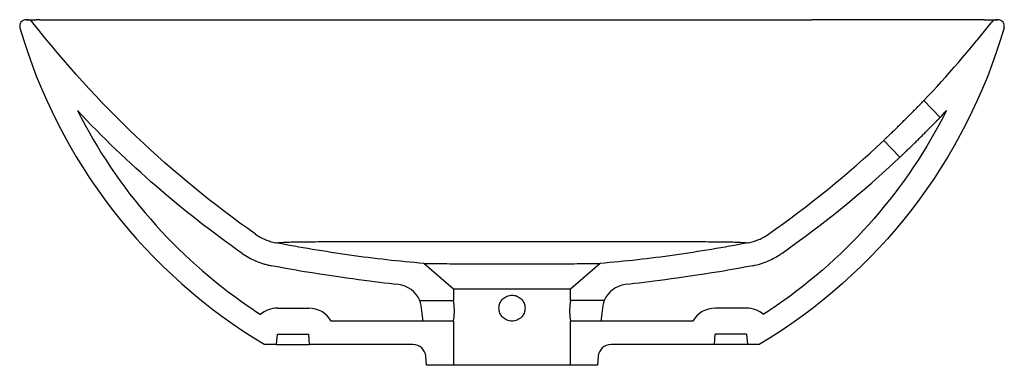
# Model space of a CAD drawing. Header units: millimetres. Extents: x 4590.058 to 4590.436, y 2626.758 to 2626.891.
import ezdxf

# ---------------------------------------------------------------- set-up
doc = ezdxf.new("R2010")
doc.units = ezdxf.units.MM
doc.layers.add('SANINDUSA', color=3, linetype='Continuous')

msp = doc.modelspace()

# ---------------------------------------------------------------- linework, layer by layer
at = {"layer": 'SANINDUSA'}
for p, q in [((4590.060069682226, 2626.89142218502), (4590.060299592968, 2626.89142218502)), ((4590.433236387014, 2626.89142218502), (4590.433466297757, 2626.89142218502)), ((4590.433465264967, 2626.891422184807), (4590.43346629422, 2626.89142218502)), ((4590.411295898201, 2626.853837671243), (4590.405060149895, 2626.860339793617)), ((4590.389606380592, 2626.844976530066), (4590.395836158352, 2626.838480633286)), ((4590.224267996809, 2626.787768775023), (4590.212915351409, 2626.797637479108)), ((4590.280619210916, 2626.797636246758), (4590.269267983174, 2626.787768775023)), ((4590.224267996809, 2626.787768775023), (4590.224267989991, 2626.783422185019)), ((4590.269267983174, 2626.787768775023), (4590.224267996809, 2626.787768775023)), ((4590.269267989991, 2626.783422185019), (4590.269267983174, 2626.787768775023)), ((4590.156626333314, 2626.780422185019), (4590.168626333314, 2626.780422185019)), ((4590.211301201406, 2626.783422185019), (4590.224267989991, 2626.783422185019)), ((4590.282234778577, 2626.783422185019), (4590.269267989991, 2626.783422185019)), ((4590.336909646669, 2626.780422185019), (4590.324909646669, 2626.780422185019)), ((4590.212478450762, 2626.77542218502), (4590.177286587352, 2626.77542218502)), ((4590.224267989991, 2626.77542218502), (4590.212478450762, 2626.77542218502)), ((4590.224267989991, 2626.77542218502), (4590.224267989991, 2626.758433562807)), ((4590.269267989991, 2626.758433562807), (4590.269267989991, 2626.77542218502)), ((4590.281057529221, 2626.77542218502), (4590.269267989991, 2626.77542218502)), ((4590.316249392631, 2626.77542218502), (4590.281057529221, 2626.77542218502)), ((4590.15627637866, 2626.76642218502), (4590.156626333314, 2626.770422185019)), ((4590.156626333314, 2626.770422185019), (4590.168626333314, 2626.770422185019)), ((4590.168976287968, 2626.76642218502), (4590.168626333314, 2626.770422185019)), ((4590.324559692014, 2626.76642218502), (4590.324909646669, 2626.770422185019)), ((4590.336909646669, 2626.770422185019), (4590.324909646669, 2626.770422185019)), ((4590.336909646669, 2626.770422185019), (4590.337259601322, 2626.76642218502)), ((4590.15627637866, 2626.76642218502), (4590.151767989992, 2626.76642218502)), ((4590.15627637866, 2626.76642218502), (4590.168976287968, 2626.76642218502)), ((4590.208684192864, 2626.76642218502), (4590.168976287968, 2626.76642218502)), ((4590.324559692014, 2626.76642218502), (4590.284851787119, 2626.76642218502)), ((4590.337259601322, 2626.76642218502), (4590.324559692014, 2626.76642218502)), ((4590.341767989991, 2626.76642218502), (4590.337259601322, 2626.76642218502)), ((4590.213964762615, 2626.758433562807), (4590.213665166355, 2626.761857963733)), ((4590.279870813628, 2626.761857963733), (4590.279571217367, 2626.758433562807)), ((4590.224267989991, 2626.758433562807), (4590.213964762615, 2626.758433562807)), ((4590.269267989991, 2626.758433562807), (4590.224267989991, 2626.758433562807)), ((4590.279571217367, 2626.758433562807), (4590.269267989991, 2626.758433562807))]:
    msp.add_line(p, q, dxfattribs=at)
for centre, radius, start, end in [((4590.060069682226, 2626.88892218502), 0.002500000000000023, 90, 196.188963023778), ((4590.060299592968, 2626.888422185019), 0.002999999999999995, 37.94426089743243, 90), ((4590.433236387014, 2626.888422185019), 0.003000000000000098, 90, 142.0557391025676), ((4590.433466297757, 2626.88892218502), 0.0025, 343.8110369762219, 90), ((4590.202078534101, 2626.779556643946), 0.01, 22.7402550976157, 84.09206071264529), ((4590.291457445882, 2626.779556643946), 0.01, 96.95095750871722, 157.2597449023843), ((4590.156626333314, 2626.770422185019), 0.01, 90, 130.4628970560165), ((4590.168626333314, 2626.770422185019), 0.01, 30.00000001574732, 90), ((4590.183770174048, 2626.775284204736), 0.02870860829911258, 0.2753779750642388, 16.4673130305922), ((4590.309765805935, 2626.775284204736), 0.02870860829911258, 163.5326869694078, 179.7246220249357), ((4590.324909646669, 2626.770422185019), 0.01, 90, 149.9999999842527), ((4590.336909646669, 2626.770422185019), 0.01, 49.53663180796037, 90), ((4590.208684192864, 2626.761422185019), 0.005000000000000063, 4.999999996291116, 90), ((4590.284851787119, 2626.761422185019), 0.005000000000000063, 90, 175.0000000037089)]:
    msp.add_arc(centre, radius, start, end, dxfattribs=at)
for points in [[(4590.060299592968, 2626.89142218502), (4590.060299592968, 2626.89142218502), (4590.061501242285, 2626.89142218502), (4590.063878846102, 2626.89142218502)], [(4590.148245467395, 2626.808867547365), (4590.115852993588, 2626.831612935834), (4590.087009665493, 2626.859045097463), (4590.062665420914, 2626.890266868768)], [(4590.405060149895, 2626.860339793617), (4590.414140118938, 2626.869872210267), (4590.422755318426, 2626.879858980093), (4590.430870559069, 2626.890266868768)], [(4590.429657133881, 2626.89142218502), (4590.432034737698, 2626.89142218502), (4590.433236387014, 2626.89142218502), (4590.433236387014, 2626.89142218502)], [(4590.0576688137, 2626.888225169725), (4590.072476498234, 2626.837220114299), (4590.106083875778, 2626.793670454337), (4590.151767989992, 2626.76642218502)], [(4590.435867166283, 2626.888225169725), (4590.421059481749, 2626.837220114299), (4590.387452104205, 2626.793670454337), (4590.341767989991, 2626.76642218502)], [(4590.143073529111, 2626.801502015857), (4590.120131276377, 2626.817611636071), (4590.098930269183, 2626.836020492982), (4590.079793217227, 2626.856423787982)], [(4590.411295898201, 2626.853837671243), (4590.412115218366, 2626.854696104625), (4590.412930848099, 2626.855558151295), (4590.413742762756, 2626.856423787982)], [(4590.345287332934, 2626.808865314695), (4590.360922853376, 2626.81984405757), (4590.375731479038, 2626.831914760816), (4590.389606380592, 2626.844976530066)], [(4590.350459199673, 2626.80149973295), (4590.366469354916, 2626.812741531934), (4590.381631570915, 2626.825103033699), (4590.395836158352, 2626.838480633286)], [(4590.167012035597, 2626.794434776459), (4590.162746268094, 2626.79516347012), (4590.15848588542, 2626.795940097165), (4590.154230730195, 2626.796763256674)], [(4590.339302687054, 2626.796761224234), (4590.335050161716, 2626.795938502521), (4590.330790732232, 2626.795161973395), (4590.326524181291, 2626.794433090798)], [(4590.203107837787, 2626.789503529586), (4590.193930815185, 2626.790453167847), (4590.183399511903, 2626.791865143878), (4590.167012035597, 2626.794434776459)], [(4590.326524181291, 2626.794433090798), (4590.310072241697, 2626.791851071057), (4590.299497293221, 2626.79043532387), (4590.290247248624, 2626.789483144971)]]:
    msp.add_open_spline(points, degree=3, dxfattribs=at)
for points, knots in [([(4590.065371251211, 2626.891422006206), (4590.065102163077, 2626.891422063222), (4590.064843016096, 2626.891422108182), (4590.064345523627, 2626.891422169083), (4590.064108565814, 2626.89142218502), (4590.063878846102, 2626.89142218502)], [0, 0, 0, 0, 0.5, 0.5, 1, 1, 1, 1]), ([(4590.065371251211, 2626.891422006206), (4590.065493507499, 2626.891421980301), (4590.065632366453, 2626.8914219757), (4590.065951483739, 2626.891421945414), (4590.066130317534, 2626.891421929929), (4590.066724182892, 2626.891421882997), (4590.067196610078, 2626.891421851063), (4590.068019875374, 2626.891421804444), (4590.068313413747, 2626.891421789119), (4590.06893884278, 2626.891421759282), (4590.069270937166, 2626.891421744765), (4590.070320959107, 2626.891421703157), (4590.071093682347, 2626.891421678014), (4590.073625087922, 2626.891421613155), (4590.075595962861, 2626.891421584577), (4590.080095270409, 2626.891421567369), (4590.08262478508, 2626.891421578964), (4590.086843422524, 2626.891421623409), (4590.088320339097, 2626.891421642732), (4590.091418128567, 2626.891421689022), (4590.093041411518, 2626.891421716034), (4590.098091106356, 2626.891421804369), (4590.101708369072, 2626.891421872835), (4590.107507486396, 2626.891421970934), (4590.10950547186, 2626.891422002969), (4590.11360820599, 2626.891422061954), (4590.115713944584, 2626.891422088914), (4590.120034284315, 2626.891422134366), (4590.122249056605, 2626.891422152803), (4590.125652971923, 2626.891422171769), (4590.126801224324, 2626.891422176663), (4590.128544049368, 2626.891422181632), (4590.12912839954, 2626.891422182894), (4590.13030393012, 2626.891422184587), (4590.130897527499, 2626.89142218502), (4590.13148896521, 2626.89142218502)], [0, 0, 0, 0, 0.03124999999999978, 0.03124999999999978, 0.06249999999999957, 0.06249999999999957, 0.1249999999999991, 0.1249999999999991, 0.1562499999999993, 0.1562499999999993, 0.1874999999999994, 0.1874999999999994, 0.2499999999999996, 0.2499999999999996, 0.3749999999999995, 0.3749999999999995, 0.4999999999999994, 0.4999999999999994, 0.5624999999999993, 0.5624999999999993, 0.6249999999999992, 0.6249999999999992, 0.7499999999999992, 0.7499999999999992, 0.8124999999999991, 0.8124999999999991, 0.8749999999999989, 0.8749999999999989, 0.9374999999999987, 0.9374999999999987, 0.968749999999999, 0.968749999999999, 0.9843749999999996, 0.9843749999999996, 1, 1, 1, 1]), ([(4590.131488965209, 2626.89142218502), (4590.13952044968, 2626.89142218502), (4590.14806039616, 2626.89142218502), (4590.15937973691, 2626.89142218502), (4590.161675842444, 2626.89142218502), (4590.165169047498, 2626.89142218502), (4590.166341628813, 2626.89142218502), (4590.168703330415, 2626.89142218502), (4590.169891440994, 2626.89142218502), (4590.175844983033, 2626.89142218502), (4590.180670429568, 2626.89142218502), (4590.190443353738, 2626.89142218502), (4590.195390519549, 2626.89142218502), (4590.205405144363, 2626.89142218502), (4590.210472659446, 2626.89142218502), (4590.218166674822, 2626.89142218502), (4590.220746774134, 2626.89142218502), (4590.225938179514, 2626.89142218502), (4590.228554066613, 2626.89142218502), (4590.236376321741, 2626.89142218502), (4590.241577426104, 2626.89142218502), (4590.251952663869, 2626.89142218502), (4590.257126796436, 2626.89142218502), (4590.26744844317, 2626.89142218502), (4590.272595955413, 2626.89142218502), (4590.280296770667, 2626.89142218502), (4590.282860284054, 2626.89142218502), (4590.286700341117, 2626.89142218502), (4590.287981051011, 2626.89142218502), (4590.290531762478, 2626.89142218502), (4590.291801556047, 2626.89142218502), (4590.298123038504, 2626.89142218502), (4590.303092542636, 2626.89142218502), (4590.312859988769, 2626.89142218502), (4590.317657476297, 2626.89142218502), (4590.327080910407, 2626.89142218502), (4590.331707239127, 2626.89142218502), (4590.338516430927, 2626.89142218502), (4590.340764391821, 2626.89142218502), (4590.344102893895, 2626.89142218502), (4590.345210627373, 2626.89142218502), (4590.347404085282, 2626.89142218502), (4590.34849114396, 2626.89142218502), (4590.353878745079, 2626.89142218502), (4590.358036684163, 2626.89142218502), (4590.362047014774, 2626.89142218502)], [0, 0, 0, 0, 0.1250000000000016, 0.1250000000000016, 0.156250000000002, 0.156250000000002, 0.171875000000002, 0.171875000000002, 0.1875000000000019, 0.1875000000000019, 0.2500000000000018, 0.2500000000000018, 0.3125000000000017, 0.3125000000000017, 0.3750000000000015, 0.3750000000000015, 0.4062500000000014, 0.4062500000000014, 0.4375000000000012, 0.4375000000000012, 0.500000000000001, 0.500000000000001, 0.5625000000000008, 0.5625000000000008, 0.6250000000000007, 0.6250000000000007, 0.6562500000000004, 0.6562500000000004, 0.6718750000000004, 0.6718750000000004, 0.6875000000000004, 0.6875000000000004, 0.7500000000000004, 0.7500000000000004, 0.8125000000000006, 0.8125000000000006, 0.8750000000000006, 0.8750000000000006, 0.9062500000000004, 0.9062500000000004, 0.9218750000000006, 0.9218750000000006, 0.9375000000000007, 0.9375000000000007, 1, 1, 1, 1]), ([(4590.428164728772, 2626.891422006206), (4590.428042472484, 2626.891421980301), (4590.42790361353, 2626.8914219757), (4590.427584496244, 2626.891421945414), (4590.427405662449, 2626.891421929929), (4590.426811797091, 2626.891421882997), (4590.426339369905, 2626.891421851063), (4590.425516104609, 2626.891421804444), (4590.425222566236, 2626.891421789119), (4590.424597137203, 2626.891421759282), (4590.424265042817, 2626.891421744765), (4590.423215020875, 2626.891421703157), (4590.422442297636, 2626.891421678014), (4590.419910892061, 2626.891421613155), (4590.417940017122, 2626.891421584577), (4590.413440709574, 2626.891421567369), (4590.410911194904, 2626.891421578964), (4590.40669255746, 2626.891421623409), (4590.405215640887, 2626.891421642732), (4590.402117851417, 2626.891421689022), (4590.400494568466, 2626.891421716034), (4590.395444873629, 2626.891421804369), (4590.391827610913, 2626.891421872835), (4590.38602849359, 2626.891421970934), (4590.384030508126, 2626.891422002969), (4590.379927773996, 2626.891422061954), (4590.377822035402, 2626.891422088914), (4590.373501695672, 2626.891422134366), (4590.371286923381, 2626.891422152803), (4590.367883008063, 2626.891422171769), (4590.366734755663, 2626.891422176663), (4590.364991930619, 2626.891422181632), (4590.364407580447, 2626.891422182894), (4590.363232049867, 2626.891422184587), (4590.362638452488, 2626.89142218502), (4590.362047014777, 2626.89142218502)], [0, 0, 0, 0, 0.0312499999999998, 0.0312499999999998, 0.0624999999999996, 0.0624999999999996, 0.1249999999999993, 0.1249999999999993, 0.1562499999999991, 0.1562499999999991, 0.187499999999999, 0.187499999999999, 0.2499999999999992, 0.2499999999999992, 0.3749999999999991, 0.3749999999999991, 0.499999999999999, 0.499999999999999, 0.562499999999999, 0.562499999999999, 0.6249999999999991, 0.6249999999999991, 0.7499999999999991, 0.7499999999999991, 0.8124999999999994, 0.8124999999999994, 0.8749999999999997, 0.8749999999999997, 0.9375, 0.9375, 0.9687500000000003, 0.9687500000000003, 0.9843750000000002, 0.9843750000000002, 1, 1, 1, 1]), ([(4590.428164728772, 2626.891422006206), (4590.428433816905, 2626.891422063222), (4590.428692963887, 2626.891422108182), (4590.429190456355, 2626.891422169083), (4590.429427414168, 2626.89142218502), (4590.429657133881, 2626.89142218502)], [0, 0, 0, 0, 0.5, 0.5, 1, 1, 1, 1]), ([(4590.389606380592, 2626.844976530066), (4590.389673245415, 2626.845039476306), (4590.389781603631, 2626.845142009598), (4590.390003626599, 2626.845352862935), (4590.390087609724, 2626.845432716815), (4590.390275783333, 2626.845611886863), (4590.390380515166, 2626.845711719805), (4590.390722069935, 2626.846037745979), (4590.390983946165, 2626.846288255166), (4590.391426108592, 2626.846712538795), (4590.391581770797, 2626.846862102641), (4590.391909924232, 2626.847177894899), (4590.392083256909, 2626.847344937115), (4590.392619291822, 2626.84786237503), (4590.392999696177, 2626.84823067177), (4590.393603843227, 2626.848817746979), (4590.393810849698, 2626.84901924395), (4590.394236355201, 2626.849434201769), (4590.394454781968, 2626.849647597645), (4590.395114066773, 2626.850292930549), (4590.395563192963, 2626.850734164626), (4590.396480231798, 2626.851638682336), (4590.396952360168, 2626.85210617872), (4590.397881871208, 2626.853030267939), (4590.398342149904, 2626.853489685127), (4590.399253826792, 2626.854403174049), (4590.399707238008, 2626.854859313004), (4590.400569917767, 2626.855730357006), (4590.400983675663, 2626.856149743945), (4590.401577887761, 2626.856754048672), (4590.401772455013, 2626.856952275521), (4590.402146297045, 2626.857333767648), (4590.402325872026, 2626.857517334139), (4590.402843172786, 2626.858046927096), (4590.40315964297, 2626.858372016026), (4590.403591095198, 2626.858816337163), (4590.403727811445, 2626.85895734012), (4590.403981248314, 2626.859219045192), (4590.404098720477, 2626.85934052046), (4590.404423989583, 2626.859677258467), (4590.404604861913, 2626.859865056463), (4590.404892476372, 2626.8601643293), (4590.404996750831, 2626.860273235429), (4590.405060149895, 2626.860339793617)], [0, 0, 0, 0, 0.06250000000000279, 0.06250000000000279, 0.0937500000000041, 0.0937500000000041, 0.1250000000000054, 0.1250000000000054, 0.1875000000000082, 0.1875000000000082, 0.2187500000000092, 0.2187500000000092, 0.2500000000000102, 0.2500000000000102, 0.312500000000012, 0.312500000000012, 0.343750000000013, 0.343750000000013, 0.375000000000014, 0.375000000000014, 0.4375000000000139, 0.4375000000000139, 0.5000000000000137, 0.5000000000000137, 0.5625000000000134, 0.5625000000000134, 0.6250000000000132, 0.6250000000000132, 0.687500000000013, 0.687500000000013, 0.7187500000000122, 0.7187500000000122, 0.7500000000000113, 0.7500000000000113, 0.8125000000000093, 0.8125000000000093, 0.8437500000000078, 0.8437500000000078, 0.8750000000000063, 0.8750000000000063, 0.9375000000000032, 0.9375000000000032, 1, 1, 1, 1]), ([(4590.079793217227, 2626.856423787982), (4590.094926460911, 2626.82635338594), (4590.117448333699, 2626.800420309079), (4590.145416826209, 2626.781180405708), (4590.146973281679, 2626.78010969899), (4590.148546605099, 2626.779059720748), (4590.15013677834, 2626.778030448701)], [0, 0, 0, 0, 1, 1, 1, 1.055650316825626, 1.055650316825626, 1.055650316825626, 1.055650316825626]), ([(4590.413742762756, 2626.856423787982), (4590.398701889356, 2626.826536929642), (4590.376362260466, 2626.800737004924), (4590.348630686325, 2626.781533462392), (4590.346907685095, 2626.780340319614), (4590.345163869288, 2626.779172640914), (4590.343399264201, 2626.77803039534)], [0, 0, 0, 0, 1, 1, 1, 1.06213138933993, 1.06213138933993, 1.06213138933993, 1.06213138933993]), ([(4590.395836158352, 2626.838480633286), (4590.395903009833, 2626.838543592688), (4590.396011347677, 2626.83864614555), (4590.396233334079, 2626.83885703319), (4590.39631730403, 2626.838936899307), (4590.396505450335, 2626.839116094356), (4590.396610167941, 2626.839215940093), (4590.396951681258, 2626.83954200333), (4590.397213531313, 2626.839792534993), (4590.397655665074, 2626.84021684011), (4590.3978113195, 2626.840366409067), (4590.398139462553, 2626.840682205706), (4590.398312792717, 2626.840849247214), (4590.398848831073, 2626.841366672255), (4590.399229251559, 2626.841734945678), (4590.399833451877, 2626.842321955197), (4590.400040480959, 2626.842523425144), (4590.40046604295, 2626.842938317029), (4590.400684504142, 2626.843151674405), (4590.401343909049, 2626.843796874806), (4590.401793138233, 2626.844237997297), (4590.402710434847, 2626.845142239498), (4590.403182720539, 2626.845609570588), (4590.404112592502, 2626.846533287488), (4590.404573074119, 2626.846992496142), (4590.405485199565, 2626.847905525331), (4590.40593885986, 2626.848361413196), (4590.406802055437, 2626.84923193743), (4590.407216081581, 2626.849651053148), (4590.407810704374, 2626.850254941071), (4590.40800541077, 2626.850453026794), (4590.408379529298, 2626.850834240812), (4590.40855924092, 2626.851017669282), (4590.409076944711, 2626.851546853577), (4590.409393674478, 2626.851871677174), (4590.409825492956, 2626.852315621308), (4590.409962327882, 2626.85245650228), (4590.410215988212, 2626.852717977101), (4590.410333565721, 2626.852839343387), (4590.410659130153, 2626.853175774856), (4590.410840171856, 2626.853363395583), (4590.411128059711, 2626.853662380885), (4590.411232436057, 2626.853771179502), (4590.411295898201, 2626.853837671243)], [0, 0, 0, 0, 0.06250000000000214, 0.06250000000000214, 0.09375000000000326, 0.09375000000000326, 0.1250000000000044, 0.1250000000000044, 0.1875000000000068, 0.1875000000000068, 0.2187500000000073, 0.2187500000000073, 0.2500000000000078, 0.2500000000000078, 0.3125000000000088, 0.3125000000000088, 0.3437500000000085, 0.3437500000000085, 0.3750000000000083, 0.3750000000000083, 0.4375000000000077, 0.4375000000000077, 0.5000000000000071, 0.5000000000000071, 0.5625000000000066, 0.5625000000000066, 0.625000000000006, 0.625000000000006, 0.6875000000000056, 0.6875000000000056, 0.7187500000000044, 0.7187500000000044, 0.7500000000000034, 0.7500000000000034, 0.8125000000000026, 0.8125000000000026, 0.8437500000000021, 0.8437500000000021, 0.8750000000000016, 0.8750000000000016, 0.9375000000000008, 0.9375000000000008, 1, 1, 1, 1]), ([(4590.148245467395, 2626.808867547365), (4590.149403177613, 2626.80805462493), (4590.150625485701, 2626.807377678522), (4590.152552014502, 2626.806558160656), (4590.153209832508, 2626.806317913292), (4590.15455769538, 2626.805905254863), (4590.15524565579, 2626.805733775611), (4590.155940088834, 2626.805599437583)], [0, 0, 0, 0, 0.5, 0.5, 0.75, 0.75, 1, 1, 1, 1]), ([(4590.337593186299, 2626.805597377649), (4590.338981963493, 2626.805866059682), (4590.340317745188, 2626.806275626), (4590.342245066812, 2626.807092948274), (4590.342874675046, 2626.807399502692), (4590.344107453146, 2626.808082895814), (4590.344708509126, 2626.808458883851), (4590.345287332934, 2626.808865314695)], [0, 0, 0, 0, 0.4999999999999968, 0.4999999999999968, 0.7499999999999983, 0.7499999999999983, 1, 1, 1, 1]), ([(4590.212915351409, 2626.797637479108), (4590.203358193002, 2626.798416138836), (4590.193834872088, 2626.799497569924), (4590.174845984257, 2626.802177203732), (4590.165380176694, 2626.803773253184), (4590.155940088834, 2626.805599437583)], [0, 0, 0, 0, 0.4999999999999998, 0.4999999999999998, 1, 1, 1, 1]), ([(4590.156301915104, 2626.80561953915), (4590.156325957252, 2626.805620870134), (4590.156479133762, 2626.805629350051), (4590.157564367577, 2626.805690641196), (4590.159339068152, 2626.80578194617), (4590.161079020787, 2626.80586235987), (4590.161949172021, 2626.805902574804)], [0, 0, 0, 0, 0.05836758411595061, 0.3718695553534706, 0.6858716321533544, 1, 1, 1, 1]), ([(4590.161949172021, 2626.805902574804), (4590.162009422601, 2626.805906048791), (4590.162074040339, 2626.805909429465), (4590.16222222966, 2626.805915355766), (4590.162304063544, 2626.805918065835), (4590.162571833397, 2626.805925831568), (4590.162779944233, 2626.805930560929), (4590.163490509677, 2626.805944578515), (4590.164079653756, 2626.805953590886), (4590.165490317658, 2626.805970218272), (4590.166310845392, 2626.805977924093), (4590.167718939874, 2626.805988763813), (4590.168217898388, 2626.805992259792), (4590.169276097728, 2626.80599907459), (4590.169834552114, 2626.806002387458), (4590.172748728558, 2626.80601849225), (4590.175485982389, 2626.806030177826), (4590.180191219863, 2626.80604628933), (4590.181859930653, 2626.80605142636), (4590.184518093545, 2626.806058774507), (4590.185431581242, 2626.806061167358), (4590.18729230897, 2626.806065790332), (4590.188241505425, 2626.806068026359), (4590.193080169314, 2626.806078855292), (4590.19724523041, 2626.806086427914), (4590.202820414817, 2626.806094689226), (4590.203954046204, 2626.806096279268), (4590.206259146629, 2626.806099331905), (4590.207433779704, 2626.806100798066), (4590.210988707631, 2626.806104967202), (4590.213397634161, 2626.806107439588), (4590.220738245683, 2626.80611396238), (4590.225782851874, 2626.8061170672), (4590.2322813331, 2626.806119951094), (4590.23359243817, 2626.806120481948), (4590.236227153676, 2626.806121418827), (4590.237543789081, 2626.806121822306), (4590.241491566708, 2626.806122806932), (4590.244120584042, 2626.806123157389), (4590.251999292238, 2626.806123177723), (4590.257240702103, 2626.806121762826), (4590.263778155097, 2626.806118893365), (4590.265077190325, 2626.806118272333), (4590.267650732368, 2626.806116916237), (4590.268926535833, 2626.806116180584), (4590.272721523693, 2626.806113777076), (4590.275208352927, 2626.806111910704), (4590.280096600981, 2626.806107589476), (4590.282498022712, 2626.806105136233), (4590.286035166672, 2626.806101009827), (4590.287203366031, 2626.806099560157), (4590.289517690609, 2626.80609651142), (4590.290660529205, 2626.806094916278), (4590.296263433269, 2626.806086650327), (4590.300431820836, 2626.806079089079), (4590.306225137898, 2626.806066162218), (4590.308079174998, 2626.806061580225), (4590.310741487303, 2626.806054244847), (4590.311609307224, 2626.806051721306), (4590.313287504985, 2626.806046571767), (4590.314100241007, 2626.806043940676), (4590.318034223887, 2626.806030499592), (4590.320768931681, 2626.806018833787), (4590.323674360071, 2626.806002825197), (4590.324229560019, 2626.805999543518), (4590.325287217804, 2626.805992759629), (4590.325790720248, 2626.805989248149), (4590.327209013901, 2626.805978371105), (4590.328034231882, 2626.805970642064), (4590.329451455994, 2626.805953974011), (4590.33004245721, 2626.80594494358), (4590.33075457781, 2626.805930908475), (4590.330963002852, 2626.805926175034), (4590.331231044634, 2626.805918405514), (4590.331312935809, 2626.805915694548), (4590.331461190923, 2626.805909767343), (4590.331525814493, 2626.805906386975), (4590.331586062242, 2626.805902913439)], [0, 0, 0, 0, 0.007812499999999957, 0.007812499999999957, 0.01562499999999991, 0.01562499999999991, 0.03124999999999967, 0.03124999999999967, 0.06249999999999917, 0.06249999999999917, 0.09374999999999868, 0.09374999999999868, 0.1093749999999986, 0.1093749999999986, 0.1249999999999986, 0.1249999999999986, 0.1874999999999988, 0.1874999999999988, 0.218749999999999, 0.218749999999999, 0.2343749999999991, 0.2343749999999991, 0.2499999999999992, 0.2499999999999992, 0.3124999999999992, 0.3124999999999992, 0.3281249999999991, 0.3281249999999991, 0.3437499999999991, 0.3437499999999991, 0.3749999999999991, 0.3749999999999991, 0.4374999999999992, 0.4374999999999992, 0.4531249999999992, 0.4531249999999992, 0.4687499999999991, 0.4687499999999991, 0.4999999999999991, 0.4999999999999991, 0.5624999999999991, 0.5624999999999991, 0.578124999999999, 0.578124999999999, 0.5937499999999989, 0.5937499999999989, 0.6249999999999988, 0.6249999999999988, 0.6562499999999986, 0.6562499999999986, 0.6718749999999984, 0.6718749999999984, 0.6874999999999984, 0.6874999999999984, 0.7499999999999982, 0.7499999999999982, 0.7812499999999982, 0.7812499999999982, 0.7968749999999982, 0.7968749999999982, 0.8124999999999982, 0.8124999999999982, 0.8749999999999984, 0.8749999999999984, 0.8906249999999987, 0.8906249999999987, 0.906249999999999, 0.906249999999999, 0.9374999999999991, 0.9374999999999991, 0.9687499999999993, 0.9687499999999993, 0.9843749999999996, 0.9843749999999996, 0.9921874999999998, 0.9921874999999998, 1, 1, 1, 1]), ([(4590.337593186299, 2626.805597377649), (4590.328170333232, 2626.803774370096), (4590.318713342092, 2626.802179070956), (4590.304470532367, 2626.800168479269), (4590.29971328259, 2626.799562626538), (4590.290177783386, 2626.798490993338), (4590.285398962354, 2626.798025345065), (4590.280619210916, 2626.797636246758)], [0, 0, 0, 0, 0.5000000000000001, 0.5000000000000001, 0.75, 0.75, 1, 1, 1, 1]), ([(4590.331586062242, 2626.805902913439), (4590.332452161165, 2626.805862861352), (4590.334184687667, 2626.80578274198), (4590.335957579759, 2626.805690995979), (4590.337046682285, 2626.805628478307), (4590.337203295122, 2626.805619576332), (4590.33722898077, 2626.805618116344)], [0, 0, 0, 0, 0.3126351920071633, 0.6253890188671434, 0.9385610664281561, 0.9999999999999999, 0.9999999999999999, 0.9999999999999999, 0.9999999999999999]), ([(4590.143073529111, 2626.801502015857), (4590.144752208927, 2626.800323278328), (4590.146524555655, 2626.799341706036), (4590.149318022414, 2626.798153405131), (4590.150271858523, 2626.797805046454), (4590.151737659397, 2626.797356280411), (4590.152232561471, 2626.797218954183), (4590.153226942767, 2626.796971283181), (4590.153727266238, 2626.796860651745), (4590.154230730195, 2626.796763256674)], [0, 0, 0, 0, 0.499999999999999, 0.499999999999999, 0.75, 0.75, 0.875, 0.875, 1, 1, 1, 1]), ([(4590.339302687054, 2626.796761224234), (4590.341316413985, 2626.797150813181), (4590.343253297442, 2626.797744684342), (4590.346047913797, 2626.79892980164), (4590.346960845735, 2626.799374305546), (4590.348301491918, 2626.800117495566), (4590.348743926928, 2626.800378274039), (4590.349612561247, 2626.800921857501), (4590.350039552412, 2626.801205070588), (4590.350459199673, 2626.80149973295)], [0, 0, 0, 0, 0.500000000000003, 0.500000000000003, 0.7500000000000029, 0.7500000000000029, 0.8750000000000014, 0.8750000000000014, 1, 1, 1, 1]), ([(4590.212915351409, 2626.797637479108), (4590.212915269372, 2626.797637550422), (4590.213134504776, 2626.797634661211), (4590.213789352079, 2626.797626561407), (4590.214064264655, 2626.797623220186), (4590.214714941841, 2626.797615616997), (4590.215090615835, 2626.797611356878), (4590.21636487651, 2626.797597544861), (4590.217409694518, 2626.797587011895), (4590.219902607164, 2626.797564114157), (4590.22131008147, 2626.797552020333), (4590.223653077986, 2626.797533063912), (4590.224472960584, 2626.797526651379), (4590.225762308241, 2626.797517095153), (4590.22620303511, 2626.797513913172), (4590.227100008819, 2626.797507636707), (4590.227554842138, 2626.797504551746), (4590.229860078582, 2626.79748946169), (4590.231802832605, 2626.797478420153), (4590.234352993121, 2626.797467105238), (4590.234869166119, 2626.797464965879), (4590.235913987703, 2626.797460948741), (4590.236444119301, 2626.797459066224), (4590.238040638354, 2626.797453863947), (4590.239112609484, 2626.797450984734), (4590.242350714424, 2626.797444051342), (4590.244538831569, 2626.79744169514), (4590.247311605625, 2626.79744171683), (4590.247869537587, 2626.797441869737), (4590.248978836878, 2626.79744247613), (4590.249530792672, 2626.797442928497), (4590.25117872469, 2626.797444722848), (4590.25335484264, 2626.797448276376), (4590.255489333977, 2626.797454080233), (4590.257074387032, 2626.797459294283), (4590.257600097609, 2626.79746117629), (4590.258646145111, 2626.797465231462), (4590.259167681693, 2626.797467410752), (4590.261735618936, 2626.797478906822), (4590.263679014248, 2626.797490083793), (4590.26643154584, 2626.797508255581), (4590.267321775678, 2626.797514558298), (4590.268614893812, 2626.797524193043), (4590.269039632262, 2626.797527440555), (4590.269865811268, 2626.797533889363), (4590.270268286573, 2626.797537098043), (4590.2722284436, 2626.797552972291), (4590.273630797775, 2626.797564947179), (4590.275176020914, 2626.797578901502), (4590.275474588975, 2626.79758164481), (4590.276050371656, 2626.797587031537), (4590.276327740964, 2626.797589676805), (4590.277118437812, 2626.797597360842), (4590.277593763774, 2626.797602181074), (4590.278868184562, 2626.797615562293), (4590.279517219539, 2626.797623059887), (4590.280067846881, 2626.797629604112), (4590.280164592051, 2626.797630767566), (4590.280329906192, 2626.797632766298), (4590.280398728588, 2626.797633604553), (4590.280563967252, 2626.797635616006), (4590.280619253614, 2626.797636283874), (4590.280619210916, 2626.797636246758)], [0, 0, 0, 0, 0.06250000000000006, 0.06250000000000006, 0.09375000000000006, 0.09375000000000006, 0.1250000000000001, 0.1250000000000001, 0.1875, 0.1875, 0.2499999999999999, 0.2499999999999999, 0.2812499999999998, 0.2812499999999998, 0.2968749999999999, 0.2968749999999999, 0.3124999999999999, 0.3124999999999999, 0.3749999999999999, 0.3749999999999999, 0.3906249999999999, 0.3906249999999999, 0.4062499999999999, 0.4062499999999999, 0.4374999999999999, 0.4374999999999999, 0.4999999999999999, 0.4999999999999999, 0.5156249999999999, 0.5156249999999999, 0.5312499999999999, 0.5312499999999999, 0.5624999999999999, 0.59375, 0.59375, 0.609375, 0.609375, 0.625, 0.625, 0.6875000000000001, 0.6875000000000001, 0.7187500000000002, 0.7187500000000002, 0.7343750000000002, 0.7343750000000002, 0.7500000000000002, 0.7500000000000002, 0.8125000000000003, 0.8125000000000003, 0.8281250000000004, 0.8281250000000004, 0.8437500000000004, 0.8437500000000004, 0.8750000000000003, 0.8750000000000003, 0.9375000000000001, 0.9375000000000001, 0.9531250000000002, 0.9531250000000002, 0.9687500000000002, 0.9687500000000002, 1, 1, 1, 1]), ([(4590.251767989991, 2626.780422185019), (4590.251767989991, 2626.780753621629), (4590.251735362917, 2626.781079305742), (4590.251607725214, 2626.781719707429), (4590.251511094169, 2626.782037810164), (4590.251259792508, 2626.782642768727), (4590.251106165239, 2626.78292952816), (4590.250743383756, 2626.783472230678), (4590.250532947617, 2626.783728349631), (4590.250073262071, 2626.784187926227), (4590.249822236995, 2626.784394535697), (4590.249276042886, 2626.784760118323), (4590.248986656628, 2626.784914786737), (4590.248535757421, 2626.785102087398), (4590.248382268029, 2626.785157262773), (4590.248068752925, 2626.785252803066), (4590.247907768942, 2626.785293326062), (4590.247423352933, 2626.785389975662), (4590.247098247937, 2626.785421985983), (4590.246443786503, 2626.785422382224), (4590.246111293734, 2626.78538967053), (4590.245469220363, 2626.785261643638), (4590.245157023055, 2626.785166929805), (4590.244550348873, 2626.784915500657), (4590.244259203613, 2626.784759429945), (4590.243718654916, 2626.784398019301), (4590.243464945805, 2626.78419015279), (4590.24300081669, 2626.783726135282), (4590.242794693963, 2626.783474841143), (4590.242432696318, 2626.782934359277), (4590.242275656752, 2626.782641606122), (4590.242024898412, 2626.782037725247), (4590.241929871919, 2626.781726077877), (4590.24180102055, 2626.781083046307), (4590.241768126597, 2626.780751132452), (4590.241767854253, 2626.7800974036), (4590.241799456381, 2626.779771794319), (4590.241928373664, 2626.779123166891), (4590.242023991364, 2626.778809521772), (4590.242273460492, 2626.778207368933), (4590.242429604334, 2626.777915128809), (4590.242793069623, 2626.777371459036), (4590.242999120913, 2626.777120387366), (4590.243459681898, 2626.776659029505), (4590.243715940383, 2626.776448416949), (4590.24425660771, 2626.776086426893), (4590.244543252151, 2626.775932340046), (4590.245150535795, 2626.775679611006), (4590.245466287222, 2626.775583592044), (4590.246106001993, 2626.775455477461), (4590.246434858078, 2626.775422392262), (4590.247094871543, 2626.77542197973), (4590.247420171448, 2626.775454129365), (4590.248061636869, 2626.775581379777), (4590.248380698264, 2626.775678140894), (4590.248984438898, 2626.77592839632), (4590.249271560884, 2626.77608174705), (4590.249680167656, 2626.776354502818), (4590.249813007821, 2626.776452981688), (4590.250065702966, 2626.776660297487), (4590.250186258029, 2626.776769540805), (4590.250530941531, 2626.777113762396), (4590.250739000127, 2626.777366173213), (4590.251105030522, 2626.777912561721), (4590.251258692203, 2626.778199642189), (4590.251509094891, 2626.778801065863), (4590.251606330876, 2626.779118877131), (4590.251735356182, 2626.779763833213), (4590.251767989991, 2626.78009074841), (4590.251767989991, 2626.780422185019)], [0, 0, 0, 0, 0.03125000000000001, 0.03125000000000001, 0.06250000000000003, 0.06250000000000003, 0.09375000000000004, 0.09375000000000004, 0.1250000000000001, 0.1250000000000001, 0.1562500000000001, 0.1562500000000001, 0.1875000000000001, 0.1875000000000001, 0.2031250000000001, 0.2031250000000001, 0.2187500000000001, 0.2187500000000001, 0.2499999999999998, 0.2499999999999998, 0.2812499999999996, 0.2812499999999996, 0.3124999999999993, 0.3124999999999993, 0.3437499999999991, 0.3437499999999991, 0.3749999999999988, 0.3749999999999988, 0.4062499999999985, 0.4062499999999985, 0.4374999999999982, 0.4374999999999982, 0.468749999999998, 0.468749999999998, 0.4999999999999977, 0.4999999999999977, 0.5312499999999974, 0.5312499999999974, 0.5624999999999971, 0.5624999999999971, 0.5937499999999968, 0.5937499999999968, 0.6249999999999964, 0.6249999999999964, 0.6562499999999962, 0.6562499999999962, 0.6874999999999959, 0.6874999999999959, 0.7187499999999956, 0.7187499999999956, 0.7499999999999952, 0.7499999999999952, 0.7812499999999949, 0.7812499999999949, 0.8124999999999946, 0.8124999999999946, 0.8437499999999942, 0.8437499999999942, 0.8593749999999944, 0.8593749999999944, 0.8749999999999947, 0.8749999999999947, 0.9062499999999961, 0.9062499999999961, 0.9374999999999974, 0.9374999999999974, 0.9687499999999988, 0.9687499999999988, 1, 1, 1, 1]), ([(4590.224267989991, 2626.77542218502), (4590.224267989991, 2626.77542218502), (4590.224272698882, 2626.775448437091), (4590.224290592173, 2626.775551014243), (4590.22430368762, 2626.775626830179), (4590.224336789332, 2626.77582793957), (4590.224356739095, 2626.775953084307), (4590.22439972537, 2626.7762426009), (4590.224423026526, 2626.776408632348), (4590.22447019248, 2626.776780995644), (4590.224493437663, 2626.77698250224), (4590.224536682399, 2626.777415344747), (4590.224556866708, 2626.777649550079), (4590.224590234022, 2626.778133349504), (4590.224603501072, 2626.778382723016), (4590.224621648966, 2626.77889651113), (4590.224626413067, 2626.779161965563), (4590.22462638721, 2626.779684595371), (4590.224621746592, 2626.779944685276), (4590.224603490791, 2626.780462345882), (4590.224590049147, 2626.780713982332), (4590.224556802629, 2626.78119546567), (4590.224536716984, 2626.781428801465), (4590.22449315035, 2626.781864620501), (4590.224469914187, 2626.782065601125), (4590.224423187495, 2626.782434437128), (4590.22439953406, 2626.782603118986), (4590.224356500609, 2626.782892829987), (4590.224336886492, 2626.783015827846), (4590.224303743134, 2626.783217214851), (4590.224290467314, 2626.783294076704), (4590.224272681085, 2626.783396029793), (4590.224267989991, 2626.783422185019), (4590.224267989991, 2626.783422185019)], [0, 0, 0, 0, 0.0625, 0.0625, 0.125, 0.125, 0.1875, 0.1875, 0.25, 0.25, 0.3125, 0.3125, 0.375, 0.375, 0.4375, 0.4375, 0.5, 0.5, 0.5625, 0.5625, 0.625, 0.625, 0.6875, 0.6875, 0.75, 0.75, 0.8125, 0.8125, 0.875, 0.875, 0.9375, 0.9375, 1, 1, 1, 1]), ([(4590.269267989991, 2626.783422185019), (4590.269267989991, 2626.783422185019), (4590.2692634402, 2626.783396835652), (4590.269245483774, 2626.783293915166), (4590.269232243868, 2626.783217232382), (4590.26919939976, 2626.783017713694), (4590.269179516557, 2626.78289310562), (4590.269136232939, 2626.782601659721), (4590.269113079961, 2626.782436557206), (4590.26906636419, 2626.782068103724), (4590.2690426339, 2626.781862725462), (4590.268999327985, 2626.781429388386), (4590.26897952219, 2626.781200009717), (4590.268945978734, 2626.780715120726), (4590.268932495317, 2626.780461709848), (4590.268914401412, 2626.77995025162), (4590.268909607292, 2626.779688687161), (4590.268909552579, 2626.779160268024), (4590.268914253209, 2626.778900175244), (4590.26893224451, 2626.778387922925), (4590.268945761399, 2626.778133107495), (4590.268979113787, 2626.777649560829), (4590.268998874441, 2626.777419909), (4590.269042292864, 2626.776984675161), (4590.26906595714, 2626.776779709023), (4590.269112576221, 2626.776411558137), (4590.269135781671, 2626.776245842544), (4590.269179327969, 2626.775952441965), (4590.269199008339, 2626.775829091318), (4590.269231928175, 2626.775628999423), (4590.26924529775, 2626.775551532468), (4590.269263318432, 2626.775448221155), (4590.269267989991, 2626.77542218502), (4590.269267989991, 2626.77542218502)], [0, 0, 0, 0, 0.0625, 0.0625, 0.125, 0.125, 0.1875, 0.1875, 0.25, 0.25, 0.3125, 0.3125, 0.375, 0.375, 0.4375, 0.4375, 0.5, 0.5, 0.5625, 0.5625, 0.625, 0.625, 0.6875, 0.6875, 0.75, 0.75, 0.8125, 0.8125, 0.875, 0.875, 0.9375, 0.9375, 1, 1, 1, 1])]:
    msp.add_open_spline(points, degree=3, knots=knots, dxfattribs=at)

doc.saveas('drawing.dxf')
